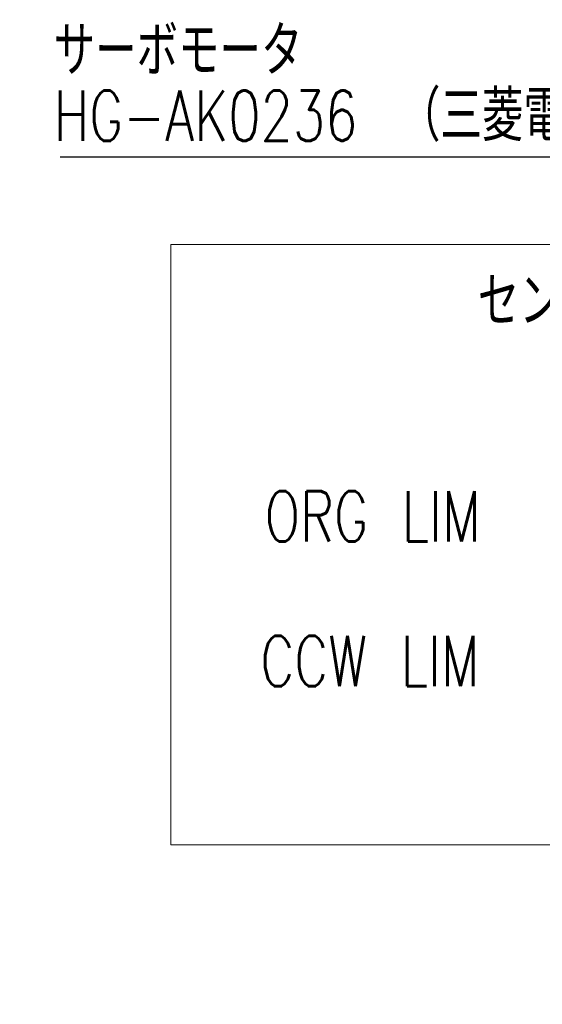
# Model space of a CAD drawing. Header units: millimetres. Extents: x 0 to 376, y -2 to 209.
# Tile 19 of 35: x 182 to 218, y 4 to 73. Entities that reach past the tile are written whole.
import ezdxf

# ---------------------------------------------------------------- set-up
doc = ezdxf.new("R2010")
doc.units = ezdxf.units.MM
doc.layers.add('SLD-0', color=7, linetype='Continuous')
doc.styles.add('SLDTEXTSTYLE1', font='TXT', dxfattribs={"width": 0.75, "bigfont": 'bigfont'})

# ---------------------------------------------------------------- blocks, each defined once
blk = doc.blocks.new('SW_NOTE_0_38')
at = {"layer": 'SLD-0', "color": 0, "insert": (0.569, 1.661), "char_height": 3.5, "attachment_point": 1, "style": 'SLDTEXTSTYLE1'}
blk.add_mtext('センサコネクタ', dxfattribs=at)
blk = doc.blocks.new('SW_NOTE_0_46')
at = {"layer": 'SLD-0', "color": 0, "insert": (-20.221, 1.66), "char_height": 3.5, "attachment_point": 1, "style": 'SLDTEXTSTYLE1'}
blk.add_mtext('ORG LIM', dxfattribs=at)
blk = doc.blocks.new('SW_NOTE_0_47')
at = {"layer": 'SLD-0', "color": 0, "insert": (-21.285, 1.63), "char_height": 3.5, "attachment_point": 1, "style": 'SLDTEXTSTYLE1'}
blk.add_mtext('CCW LIM', dxfattribs=at)

msp = doc.modelspace()

# ---------------------------------------------------------------- linework, layer by layer
at = {"layer": 'SLD-0', "color": 0}
msp.add_line((184.6276, 63.2941), (233.4238, 63.2941), dxfattribs=at)
at = {"layer": 'SLD-0', "lineweight": 18}
for p, q in [((192.3328, 57.1973), (274.5923, 57.1973)), ((192.3328, 57.1973), (192.3328, 15.42)), ((192.3328, 15.42), (274.5923, 15.42))]:
    msp.add_line(p, q, dxfattribs=at)

# ---------------------------------------------------------------- block references
at = {"layer": 'SLD-0'}
for name, p in [('SW_NOTE_0_46', (219.0719, 38.3784)), ('SW_NOTE_0_47', (219.8338, 28.3323)), ('SW_NOTE_0_38', (157.5486, 6.3923))]:
    msp.add_blockref(name, p, dxfattribs=at)

# ---------------------------------------------------------------- texts
at = {"layer": 'SLD-0', "color": 0, "char_height": 3.5, "attachment_point": 1, "style": 'SLDTEXTSTYLE1'}
for s, insert in [('サーボモータ', (184.1674, 72.4288)), ('HG-AK0236\u3000（三菱電機製）', (184.1674, 67.9031))]:
    msp.add_mtext(s, dxfattribs=dict(at, insert=insert))
at = {"layer": 'SLD-0', "insert": (213.688, 55.0022), "char_height": 3.5, "attachment_point": 1, "style": 'SLDTEXTSTYLE1'}
msp.add_mtext('センサ配置', dxfattribs=at)

doc.saveas('drawing.dxf')
